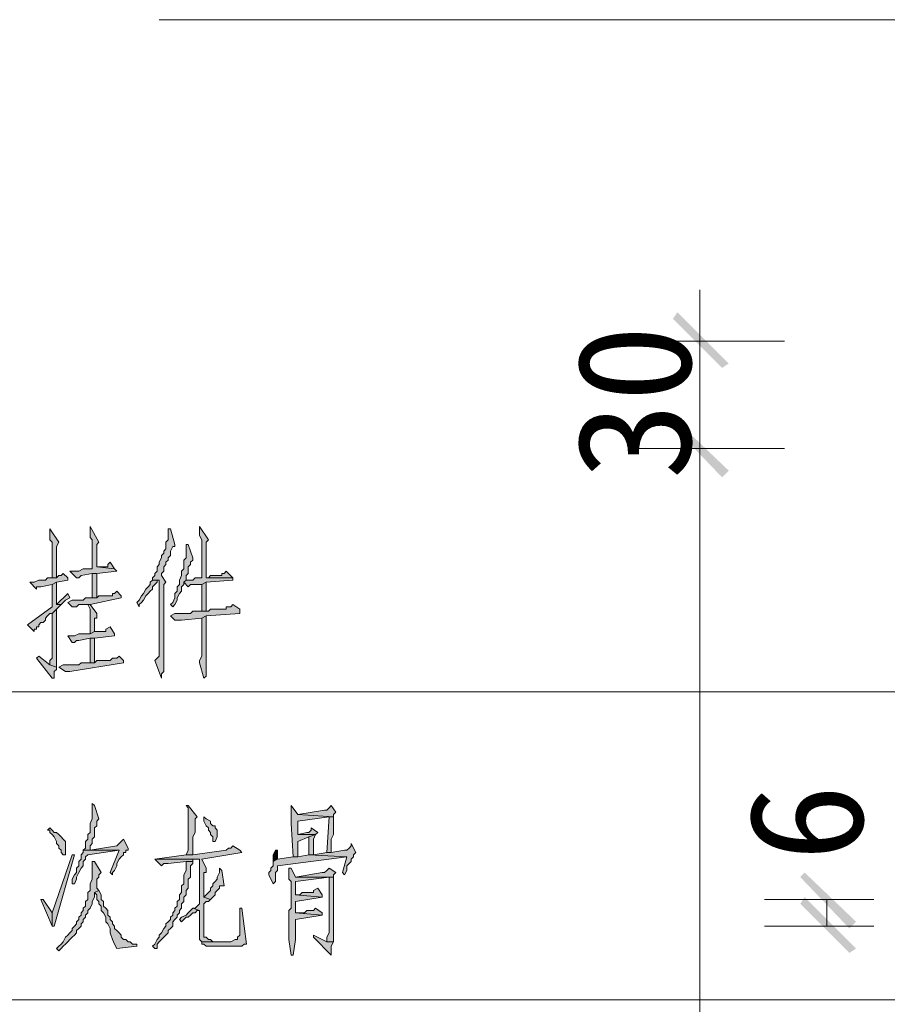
# Model space of a CAD drawing. Extents: x 566443 to 590371, y 3845226 to 3876576.
# Tile 183 of 221: x 586685 to 586701, y 3853963 to 3853982. Entities that reach past the tile are written whole.
import ezdxf

# ---------------------------------------------------------------- set-up
doc = ezdxf.new("R2010")
doc.units = 0
doc.layers.add('C00-00-00', color=7, linetype='CONTINUOUS')
doc.styles.get("Standard").update_dxf_attribs({"font": 'rs.shx', "bigfont": 'hztxt.shx'})

msp = doc.modelspace()

# ---------------------------------------------------------------- hatches: boundary and pattern name
at = {"layer": 'C00-00-00'}
h = msp.add_hatch(color=256, dxfattribs=at)
h.dxf.hatch_style = 2
h.paths.add_polyline_path([(586697.5, 3853976), (586697.415, 3853975.873), (586698.474, 3853975.027)])
h = msp.add_hatch(color=256, dxfattribs=at)
h.dxf.hatch_style = 2
h.paths.add_polyline_path([(586697.415, 3853975.873), (586698.474, 3853975.027), (586698.347, 3853974.942)])
h = msp.add_hatch(color=256, dxfattribs=at)
h.dxf.hatch_style = 2
h.paths.add_polyline_path([(586698.474, 3853972.995), (586697.415, 3853973.841), (586697.5, 3853973.926)])
h = msp.add_hatch(color=256, dxfattribs=at)
h.dxf.hatch_style = 2
h.paths.add_polyline_path([(586698.474, 3853972.995), (586697.415, 3853973.841), (586697.5, 3853973.926)])
h = msp.add_hatch(color=256, dxfattribs=at)
h.dxf.hatch_style = 2
h.paths.add_polyline_path([(586698.347, 3853972.868), (586698.474, 3853972.995), (586697.415, 3853973.841)])
h = msp.add_hatch(color=256, dxfattribs=at)
h.dxf.hatch_style = 2
h.paths.add_polyline_path([(586698.347, 3853972.868), (586698.474, 3853972.995), (586697.415, 3853973.841)])
h = msp.add_hatch(color=256, dxfattribs=at)
h.dxf.hatch_style = 2
h.paths.add_polyline_path([(586685.604, 3853971.894), (586685.604, 3853971.682), (586685.647, 3853971.64), (586685.647, 3853970.963), (586685.731, 3853970.963), (586685.731, 3853971.513), (586685.731, 3853971.555), (586685.774, 3853971.64)])
h = msp.add_hatch(color=256, dxfattribs=at)
h.dxf.hatch_style = 2
h.paths.add_polyline_path([(586686.366, 3853971.936), (586686.366, 3853971.725), (586686.409, 3853971.682), (586686.409, 3853971.132), (586686.324, 3853971.132), (586686.239, 3853971.132), (586686.155, 3853971.09), (586685.985, 3853971.09), (586686.112, 3853970.963), (586686.155, 3853970.963), (586686.197, 3853971.005), (586686.409, 3853971.047), (586686.493, 3853971.047), (586686.874, 3853971.09), (586686.832, 3853971.132), (586686.493, 3853971.174), (586686.493, 3853971.259), (586686.493, 3853971.301), (586686.493, 3853971.598), (586686.536, 3853971.64)])
h = msp.add_hatch(color=256, dxfattribs=at)
h.dxf.hatch_style = 2
h.paths.add_polyline_path([(586687.89, 3853971.894), (586687.848, 3853971.894), (586687.848, 3853971.852), (586687.848, 3853971.682), (586687.806, 3853971.64), (586687.806, 3853971.513), (586687.763, 3853971.471), (586687.763, 3853971.428), (586687.721, 3853971.386), (586687.721, 3853971.344), (586687.679, 3853971.259), (586687.679, 3853971.217), (586687.636, 3853971.174), (586687.636, 3853971.09), (586687.594, 3853971.047), (586687.594, 3853971.005), (586687.552, 3853970.963), (586687.552, 3853970.92), (586687.679, 3853970.92), (586687.679, 3853970.878), (586687.679, 3853970.836), (586687.679, 3853969.481), (586687.636, 3853969.439), (586687.594, 3853969.396), (586687.721, 3853969.058), (586687.721, 3853969.142), (586687.763, 3853969.185), (586687.763, 3853970.836), (586687.806, 3853970.878), (586687.721, 3853971.005), (586687.721, 3853971.047), (586687.763, 3853971.09), (586687.763, 3853971.174), (586687.806, 3853971.217), (586687.806, 3853971.259), (586687.848, 3853971.301), (586687.848, 3853971.344), (586687.89, 3853971.386), (586687.89, 3853971.471), (586687.933, 3853971.555), (586687.975, 3853971.555), (586687.975, 3853971.598)])
h = msp.add_hatch(color=256, dxfattribs=at)
h.dxf.hatch_style = 2
h.paths.add_polyline_path([(586688.441, 3853971.936), (586688.441, 3853971.767), (586688.483, 3853971.682), (586688.483, 3853970.963), (586688.441, 3853970.963), (586688.356, 3853970.963), (586688.314, 3853970.92), (586688.229, 3853970.92), (586688.187, 3853970.92), (586688.144, 3853970.878), (586688.229, 3853970.793), (586688.271, 3853970.836), (586688.483, 3853970.836), (586688.568, 3853970.878), (586689.076, 3853970.92), (586689.076, 3853970.963), (586688.568, 3853970.963), (586688.568, 3853971.64), (586688.61, 3853971.682)])
h = msp.add_hatch(color=256, dxfattribs=at)
h.dxf.hatch_style = 2
h.paths.add_polyline_path([(586688.229, 3853971.598), (586688.187, 3853971.598), (586688.187, 3853971.513), (586688.187, 3853971.344), (586688.144, 3853971.301), (586688.144, 3853971.132), (586688.102, 3853971.09), (586688.102, 3853971.005), (586688.06, 3853970.92), (586688.06, 3853970.836), (586688.017, 3853970.793), (586688.017, 3853970.709), (586687.975, 3853970.666), (586687.975, 3853970.582), (586687.933, 3853970.497), (586687.89, 3853970.455), (586687.933, 3853970.412), (586687.975, 3853970.455), (586688.017, 3853970.539), (586688.017, 3853970.582), (586688.06, 3853970.666), (586688.102, 3853970.709), (586688.102, 3853970.793), (586688.144, 3853970.836), (586688.144, 3853970.878), (586688.187, 3853970.92), (586688.187, 3853971.005), (586688.229, 3853971.047), (586688.229, 3853971.174), (586688.271, 3853971.217), (586688.271, 3853971.259), (586688.314, 3853971.301), (586688.314, 3853971.344)])
h = msp.add_hatch(color=256, dxfattribs=at)
h.dxf.hatch_style = 2
h.paths.add_polyline_path([(586686.747, 3853971.259), (586686.705, 3853971.217), (586686.705, 3853971.174), (586686.663, 3853971.174), (586686.493, 3853971.174), (586686.832, 3853971.132)])
h = msp.add_hatch(color=256, dxfattribs=at)
h.dxf.hatch_style = 2
h.paths.add_polyline_path([(586685.858, 3853971.047), (586685.816, 3853971.005), (586685.774, 3853971.005), (586685.731, 3853970.963), (586685.562, 3853970.963), (586685.52, 3853970.92), (586685.393, 3853970.92), (586685.308, 3853970.878), (586685.223, 3853970.878), (586685.35, 3853970.751), (586685.35, 3853970.793), (586685.393, 3853970.793), (586685.435, 3853970.793), (586685.647, 3853970.836), (586685.731, 3853970.878), (586685.943, 3853970.92), (586685.943, 3853970.963)])
h = msp.add_hatch(color=256, dxfattribs=at)
h.dxf.hatch_style = 2
h.paths.add_polyline_path([(586686.493, 3853971.047), (586686.409, 3853971.047), (586686.409, 3853970.582), (586686.493, 3853970.582), (586686.493, 3853970.666)])
h = msp.add_hatch(color=256, dxfattribs=at)
h.dxf.hatch_style = 2
h.paths.add_polyline_path([(586688.949, 3853971.09), (586688.906, 3853971.047), (586688.864, 3853971.047), (586688.864, 3853971.005), (586688.652, 3853971.005), (586688.61, 3853970.963), (586688.568, 3853970.963), (586689.076, 3853970.963)])
h = msp.add_hatch(color=256, dxfattribs=at)
h.dxf.hatch_style = 2
h.paths.add_polyline_path([(586685.731, 3853970.878), (586685.647, 3853970.836), (586685.647, 3853970.412), (586685.181, 3853970.074), (586685.308, 3853969.947), (586685.308, 3853969.989), (586685.35, 3853969.989), (586685.35, 3853970.031), (586685.393, 3853970.031), (586685.393, 3853970.074), (586685.435, 3853970.116), (586685.477, 3853970.116), (586685.52, 3853970.158), (586685.52, 3853970.201), (586685.562, 3853970.243), (586685.604, 3853970.285), (586685.647, 3853970.285), (586685.731, 3853970.37), (586685.774, 3853970.412), (586685.816, 3853970.455), (586685.731, 3853970.455), (586685.731, 3853970.539), (586685.731, 3853970.582), (586685.731, 3853970.666)])
h = msp.add_hatch(color=256, dxfattribs=at)
h.dxf.hatch_style = 2
h.paths.add_polyline_path([(586687.552, 3853970.92), (586687.509, 3853970.878), (586687.509, 3853970.836), (586687.467, 3853970.793), (586687.425, 3853970.751), (586687.382, 3853970.666), (586687.34, 3853970.624), (586687.298, 3853970.539), (586687.255, 3853970.497), (586687.298, 3853970.412), (586687.298, 3853970.455), (586687.34, 3853970.497), (586687.382, 3853970.539), (586687.425, 3853970.624), (586687.467, 3853970.666), (586687.509, 3853970.709), (586687.552, 3853970.751), (586687.552, 3853970.793), (586687.594, 3853970.836), (586687.636, 3853970.878), (586687.636, 3853970.92), (586687.679, 3853970.92)])
h = msp.add_hatch(color=256, dxfattribs=at)
h.dxf.hatch_style = 2
h.paths.add_polyline_path([(586688.568, 3853970.878), (586688.483, 3853970.836), (586688.483, 3853970.328), (586688.568, 3853970.328)])
h = msp.add_hatch(color=256, dxfattribs=at)
h.dxf.hatch_style = 2
h.paths.add_polyline_path([(586686.874, 3853970.709), (586686.832, 3853970.666), (586686.79, 3853970.666), (586686.79, 3853970.624), (586686.536, 3853970.624), (586686.493, 3853970.582), (586686.282, 3853970.582), (586686.239, 3853970.539), (586686.028, 3853970.539), (586685.943, 3853970.497), (586686.028, 3853970.412), (586686.07, 3853970.412), (586686.112, 3853970.412), (586686.155, 3853970.455), (586686.366, 3853970.455), (586686.959, 3853970.582), (586686.959, 3853970.624)])
h = msp.add_hatch(color=256, dxfattribs=at)
h.dxf.hatch_style = 2
h.paths.add_polyline_path([(586685.943, 3853970.666), (586685.731, 3853970.455), (586685.816, 3853970.455), (586685.858, 3853970.497), (586685.901, 3853970.539), (586685.985, 3853970.582)])
h = msp.add_hatch(color=256, dxfattribs=at)
h.dxf.hatch_style = 2
h.paths.add_polyline_path([(586685.731, 3853970.37), (586685.647, 3853970.285), (586685.647, 3853969.439), (586685.604, 3853969.396), (586685.604, 3853969.312), (586685.731, 3853969.269)])
h = msp.add_hatch(color=256, dxfattribs=at)
h.dxf.hatch_style = 2
h.paths.add_polyline_path([(586686.366, 3853970.455), (586686.324, 3853970.455), (586686.366, 3853970.37), (586686.366, 3853969.904), (586686.451, 3853969.947), (586686.451, 3853970.201), (586686.493, 3853970.201), (586686.493, 3853970.285)])
h = msp.add_hatch(color=256, dxfattribs=at)
h.dxf.hatch_style = 2
h.paths.add_polyline_path([(586689.076, 3853970.455), (586689.033, 3853970.412), (586688.949, 3853970.412), (586688.949, 3853970.37), (586688.652, 3853970.37), (586688.61, 3853970.328), (586688.314, 3853970.328), (586688.271, 3853970.285), (586688.187, 3853970.285), (586687.975, 3853970.285), (586687.89, 3853970.243), (586687.975, 3853970.158), (586688.102, 3853970.158), (586688.483, 3853970.201), (586688.568, 3853970.243), (586689.203, 3853970.285), (586689.203, 3853970.37)])
h = msp.add_hatch(color=256, dxfattribs=at)
h.dxf.hatch_style = 2
h.paths.add_polyline_path([(586688.568, 3853970.243), (586688.483, 3853970.201), (586688.483, 3853969.481), (586688.441, 3853969.396), (586688.441, 3853969.354), (586688.525, 3853969.058), (586688.568, 3853969.1), (586688.568, 3853969.185), (586688.568, 3853969.227)])
h = msp.add_hatch(color=256, dxfattribs=at)
h.dxf.hatch_style = 2
h.paths.add_polyline_path([(586686.747, 3853970.031), (586686.663, 3853969.989), (586686.663, 3853969.947), (586686.62, 3853969.947), (586686.451, 3853969.947), (586686.366, 3853969.904), (586686.155, 3853969.904), (586686.07, 3853969.862), (586685.943, 3853969.862), (586686.028, 3853969.735), (586686.07, 3853969.735), (586686.112, 3853969.777), (586686.155, 3853969.777), (586686.366, 3853969.82), (586686.451, 3853969.82), (586686.832, 3853969.862), (586686.832, 3853969.904)])
h = msp.add_hatch(color=256, dxfattribs=at)
h.dxf.hatch_style = 2
h.paths.add_polyline_path([(586686.451, 3853969.82), (586686.366, 3853969.82), (586686.366, 3853969.354), (586686.451, 3853969.354), (586686.451, 3853969.396)])
h = msp.add_hatch(color=256, dxfattribs=at)
h.dxf.hatch_style = 2
h.paths.add_polyline_path([(586685.393, 3853969.481), (586685.35, 3853969.439), (586685.647, 3853969.058), (586685.689, 3853969.058), (586685.689, 3853969.1), (586685.689, 3853969.185), (586685.731, 3853969.227), (586685.731, 3853969.269), (586685.604, 3853969.312)])
h = msp.add_hatch(color=256, dxfattribs=at)
h.dxf.hatch_style = 2
h.paths.add_polyline_path([(586686.917, 3853969.481), (586686.874, 3853969.439), (586686.79, 3853969.439), (586686.747, 3853969.396), (586686.493, 3853969.396), (586686.451, 3853969.354), (586686.197, 3853969.354), (586686.155, 3853969.312), (586686.028, 3853969.312), (586685.943, 3853969.312), (586685.858, 3853969.312), (586685.774, 3853969.269), (586685.901, 3853969.185), (586685.985, 3853969.185), (586687.001, 3853969.354), (586687.001, 3853969.396)])
h = msp.add_hatch(color=256, dxfattribs=at)
h.dxf.hatch_style = 2
h.paths.add_polyline_path([(586686.409, 3853966.687), (586686.409, 3853966.391), (586686.366, 3853966.306), (586686.366, 3853966.137), (586686.324, 3853966.094), (586686.324, 3853966.01), (586686.282, 3853965.967), (586686.282, 3853965.84), (586686.239, 3853965.798), (586686.366, 3853965.798), (586686.366, 3853965.84), (586686.366, 3853965.883), (586686.409, 3853965.925), (586686.409, 3853966.01), (586686.451, 3853966.052), (586686.451, 3853966.221), (586686.493, 3853966.264), (586686.493, 3853966.348), (586686.536, 3853966.391), (586686.451, 3853966.645)])
h = msp.add_hatch(color=256, dxfattribs=at)
h.dxf.hatch_style = 2
h.paths.add_polyline_path([(586688.229, 3853966.645), (586688.187, 3853966.645), (586688.229, 3853966.602), (586688.229, 3853965.798), (586688.187, 3853965.713), (586688.314, 3853965.713), (586688.314, 3853965.756), (586688.314, 3853966.052), (586688.356, 3853966.137), (586688.356, 3853966.179), (586688.356, 3853966.391), (586688.398, 3853966.433)])
h = msp.add_hatch(color=256, dxfattribs=at)
h.dxf.hatch_style = 2
h.paths.add_polyline_path([(586690.176, 3853966.645), (586690.176, 3853966.306), (586690.219, 3853965.671), (586690.303, 3853965.671), (586690.303, 3853965.967), (586690.515, 3853966.052), (586690.642, 3853966.094), (586690.303, 3853966.094), (586690.303, 3853966.348), (586690.896, 3853966.433), (586690.981, 3853966.433), (586690.303, 3853966.475)])
h = msp.add_hatch(color=256, dxfattribs=at)
h.dxf.hatch_style = 2
h.paths.add_polyline_path([(586690.938, 3853966.645), (586690.896, 3853966.602), (586690.854, 3853966.56), (586690.811, 3853966.56), (586690.303, 3853966.475), (586690.981, 3853966.433), (586690.981, 3853966.475), (586691.023, 3853966.518)])
h = msp.add_hatch(color=256, dxfattribs=at)
h.dxf.hatch_style = 2
h.paths.add_polyline_path([(586688.525, 3853966.433), (586688.525, 3853966.348), (586688.568, 3853966.264), (586688.61, 3853966.221), (586688.61, 3853966.179), (586688.652, 3853966.137), (586688.652, 3853966.094), (586688.695, 3853966.052), (586688.695, 3853965.967), (586688.737, 3853965.967), (586688.779, 3853966.052), (586688.779, 3853966.179), (586688.737, 3853966.221), (586688.737, 3853966.264), (586688.695, 3853966.264), (586688.652, 3853966.306), (586688.652, 3853966.348), (586688.568, 3853966.391)])
h = msp.add_hatch(color=256, dxfattribs=at)
h.dxf.hatch_style = 2
h.paths.add_polyline_path([(586690.981, 3853966.433), (586690.896, 3853966.433), (586690.854, 3853965.756), (586690.938, 3853965.756), (586690.938, 3853965.798), (586690.938, 3853966.01), (586690.981, 3853966.094)])
h = msp.add_hatch(color=256, dxfattribs=at)
h.dxf.hatch_style = 2
h.paths.add_polyline_path([(586685.604, 3853966.221), (586685.562, 3853966.179), (586685.604, 3853966.179), (586685.604, 3853966.137), (586685.647, 3853966.094), (586685.689, 3853966.052), (586685.731, 3853965.967), (586685.731, 3853965.925), (586685.774, 3853965.883), (586685.774, 3853965.84), (586685.816, 3853965.798), (586685.816, 3853965.756), (586685.858, 3853965.713), (586685.901, 3853965.713), (586685.901, 3853965.798), (586685.901, 3853965.967), (586685.858, 3853966.01), (586685.816, 3853966.052), (586685.774, 3853966.094), (586685.731, 3853966.137), (586685.689, 3853966.137), (586685.647, 3853966.179)])
h = msp.add_hatch(color=256, dxfattribs=at)
h.dxf.hatch_style = 2
h.paths.add_polyline_path([(586690.557, 3853966.221), (586690.557, 3853966.179), (586690.515, 3853966.137), (586690.473, 3853966.137), (586690.303, 3853966.094), (586690.642, 3853966.094), (586690.684, 3853966.137)])
h = msp.add_hatch(color=256, dxfattribs=at)
h.dxf.hatch_style = 2
h.paths.add_polyline_path([(586687.001, 3853966.01), (586686.959, 3853965.967), (586686.917, 3853965.925), (586686.874, 3853965.883), (586686.366, 3853965.798), (586686.239, 3853965.798), (586686.917, 3853965.798), (586686.747, 3853965.375), (586686.79, 3853965.332), (586686.79, 3853965.375), (586686.832, 3853965.417), (586686.874, 3853965.502), (586686.874, 3853965.544), (586686.917, 3853965.629), (586686.959, 3853965.671), (586687.001, 3853965.713), (586687.001, 3853965.756), (586687.044, 3853965.756), (586687.044, 3853965.798), (586687.086, 3853965.798), (586687.086, 3853965.84)])
h = msp.add_hatch(color=256, dxfattribs=at)
h.dxf.hatch_style = 2
h.paths.add_polyline_path([(586690.642, 3853966.094), (586690.515, 3853966.052), (586690.515, 3853965.713), (586690.6, 3853965.713), (586690.6, 3853966.01)])
h = msp.add_hatch(color=256, dxfattribs=at)
h.dxf.hatch_style = 2
h.paths.add_polyline_path([(586689.076, 3853965.883), (586689.033, 3853965.84), (586688.991, 3853965.84), (586688.949, 3853965.798), (586688.314, 3853965.713), (586688.187, 3853965.713), (586687.594, 3853965.629), (586688.441, 3853965.629), (586688.441, 3853965.544), (586688.441, 3853964.782), (586688.398, 3853964.74), (586688.356, 3853964.697), (586688.314, 3853964.697), (586688.441, 3853964.655), (586688.441, 3853964.105), (586688.483, 3853964.062), (586688.695, 3853964.062), (586688.652, 3853964.105), (586688.61, 3853964.105), (586688.568, 3853964.147), (586688.525, 3853964.147), (586688.525, 3853964.189), (586688.525, 3853964.782), (586688.568, 3853964.824), (586688.61, 3853964.824), (586688.652, 3853964.867), (586688.525, 3853964.909), (586688.525, 3853965.375), (586688.568, 3853965.375), (586688.568, 3853965.459), (586688.483, 3853965.629), (586689.245, 3853965.756), (586689.203, 3853965.798)])
h = msp.add_hatch(color=256, dxfattribs=at)
h.dxf.hatch_style = 2
h.paths.add_polyline_path([(586691.319, 3853965.925), (586691.319, 3853965.883), (586691.277, 3853965.84), (586691.235, 3853965.798), (586691.192, 3853965.798), (586690.938, 3853965.756), (586690.854, 3853965.756), (586690.6, 3853965.713), (586690.515, 3853965.713), (586691.235, 3853965.671), (586691.15, 3853965.375), (586691.192, 3853965.332), (586691.235, 3853965.417), (586691.235, 3853965.502), (586691.277, 3853965.544), (586691.319, 3853965.586), (586691.319, 3853965.629), (586691.362, 3853965.671), (586691.362, 3853965.713), (586691.404, 3853965.756)])
h = msp.add_hatch(color=256, dxfattribs=at)
h.dxf.hatch_style = 2
h.paths.add_polyline_path([(586686.028, 3853965.713), (586685.647, 3853964.613), (586685.647, 3853964.359), (586685.689, 3853964.359), (586686.07, 3853965.713)])
h = msp.add_hatch(color=256, dxfattribs=at)
h.dxf.hatch_style = 2
h.paths.add_polyline_path([(586686.239, 3853965.798), (586686.239, 3853965.756), (586686.197, 3853965.713), (586686.197, 3853965.629), (586686.155, 3853965.586), (586686.155, 3853965.502), (586686.112, 3853965.459), (586686.112, 3853965.375), (586686.07, 3853965.332), (586686.028, 3853965.248), (586686.028, 3853965.163), (586686.07, 3853965.163), (586686.112, 3853965.248), (586686.112, 3853965.29), (586686.155, 3853965.375), (586686.197, 3853965.459), (586686.239, 3853965.502), (586686.239, 3853965.586), (586686.282, 3853965.629), (586686.282, 3853965.671), (586686.324, 3853965.713), (586686.917, 3853965.798)])
h = msp.add_hatch(color=256, dxfattribs=at)
h.dxf.hatch_style = 2
h.paths.add_polyline_path([(586690.515, 3853965.713), (586690.303, 3853965.671), (586690.219, 3853965.671), (586689.922, 3853965.629), (586689.838, 3853965.586), (586689.838, 3853965.502), (586689.795, 3853965.459), (586689.795, 3853965.417), (586689.753, 3853965.375), (586689.753, 3853965.332), (586689.838, 3853965.163), (586689.88, 3853965.205), (586689.88, 3853965.375), (586689.922, 3853965.417), (586689.922, 3853965.502), (586691.235, 3853965.671)])
h = msp.add_hatch(color=256, dxfattribs=at)
h.dxf.hatch_style = 2
h.paths.add_polyline_path([(586689.922, 3853965.798), (586689.88, 3853965.798), (586689.838, 3853965.713), (586689.838, 3853965.586), (586689.922, 3853965.629)])
h = msp.add_hatch(color=256, dxfattribs=at)
h.dxf.hatch_style = 2
h.paths.add_polyline_path([(586686.409, 3853965.586), (586686.409, 3853965.248), (586686.366, 3853965.163), (586686.366, 3853965.036), (586686.324, 3853964.994), (586686.324, 3853964.867), (586686.282, 3853964.824), (586686.282, 3853964.74), (586686.239, 3853964.697), (586686.239, 3853964.655), (586686.197, 3853964.613), (586686.197, 3853964.57), (586686.155, 3853964.528), (586686.155, 3853964.486), (586686.112, 3853964.443), (586686.112, 3853964.401), (586686.07, 3853964.359), (586686.028, 3853964.316), (586686.028, 3853964.274), (586685.985, 3853964.232), (586685.943, 3853964.189), (586685.901, 3853964.147), (586685.858, 3853964.062), (586685.816, 3853964.02), (586685.774, 3853963.978), (586685.731, 3853963.935), (586685.774, 3853963.893), (586685.816, 3853963.935), (586685.858, 3853963.978), (586685.901, 3853964.02), (586685.943, 3853964.062), (586685.985, 3853964.105), (586686.028, 3853964.147), (586686.07, 3853964.189), (586686.112, 3853964.232), (586686.112, 3853964.274), (586686.155, 3853964.316), (586686.197, 3853964.359), (586686.197, 3853964.401), (586686.239, 3853964.443), (586686.239, 3853964.486), (586686.282, 3853964.528), (586686.282, 3853964.57), (586686.324, 3853964.613), (586686.324, 3853964.655), (586686.366, 3853964.697), (586686.409, 3853964.782), (586686.409, 3853964.824), (586686.451, 3853964.909), (586686.451, 3853964.994), (586686.536, 3853965.036), (586686.493, 3853965.078), (586686.493, 3853965.248), (586686.536, 3853965.29), (586686.536, 3853965.332), (586686.578, 3853965.375), (586686.451, 3853965.586)])
h = msp.add_hatch(color=256, dxfattribs=at)
h.dxf.hatch_style = 2
h.paths.add_polyline_path([(586688.314, 3853965.586), (586688.187, 3853965.586), (586688.187, 3853965.544), (586688.187, 3853965.417), (586688.144, 3853965.332), (586688.144, 3853965.163), (586688.102, 3853965.121), (586688.102, 3853964.994), (586688.06, 3853964.951), (586688.06, 3853964.867), (586688.017, 3853964.824), (586688.017, 3853964.74), (586687.975, 3853964.697), (586687.975, 3853964.655), (586687.933, 3853964.613), (586687.933, 3853964.57), (586687.89, 3853964.528), (586687.89, 3853964.486), (586687.848, 3853964.443), (586687.806, 3853964.401), (586687.806, 3853964.359), (586687.763, 3853964.316), (586687.721, 3853964.232), (586687.679, 3853964.189), (586687.679, 3853964.147), (586687.636, 3853964.105), (586687.594, 3853964.02), (586687.552, 3853963.978), (586687.594, 3853963.935), (586687.636, 3853963.935), (586687.636, 3853964.02), (586687.679, 3853964.062), (586687.721, 3853964.105), (586687.763, 3853964.147), (586687.806, 3853964.189), (586687.848, 3853964.232), (586687.848, 3853964.274), (586687.89, 3853964.316), (586687.933, 3853964.359), (586687.933, 3853964.443), (586687.975, 3853964.486), (586688.017, 3853964.528), (586688.017, 3853964.57), (586688.06, 3853964.613), (586688.06, 3853964.655), (586688.102, 3853964.697), (586688.102, 3853964.782), (586688.144, 3853964.824), (586688.144, 3853964.909), (586688.187, 3853964.951), (586688.187, 3853965.036), (586688.229, 3853965.078), (586688.229, 3853965.248), (586688.271, 3853965.29), (586688.271, 3853965.502), (586688.314, 3853965.544)])
h = msp.add_hatch(color=256, dxfattribs=at)
h.dxf.hatch_style = 2
h.paths.add_polyline_path([(586687.594, 3853965.629), (586687.721, 3853965.502), (586687.763, 3853965.544), (586687.848, 3853965.544), (586688.187, 3853965.586), (586688.314, 3853965.586), (586688.314, 3853965.629), (586688.441, 3853965.629)])
h = msp.add_hatch(color=256, dxfattribs=at)
h.dxf.hatch_style = 2
h.paths.add_polyline_path([(586688.822, 3853965.459), (586688.822, 3853965.375), (586688.779, 3853965.29), (586688.779, 3853965.248), (586688.737, 3853965.205), (586688.695, 3853965.163), (586688.695, 3853965.121), (586688.652, 3853965.078), (586688.652, 3853965.036), (586688.61, 3853964.994), (586688.568, 3853964.951), (586688.525, 3853964.909), (586688.652, 3853964.867), (586688.695, 3853964.909), (586688.737, 3853964.951), (586688.737, 3853964.994), (586688.779, 3853965.036), (586688.822, 3853965.078), (586688.822, 3853965.121), (586688.864, 3853965.121), (586688.906, 3853965.121), (586688.864, 3853965.417)])
h = msp.add_hatch(color=256, dxfattribs=at)
h.dxf.hatch_style = 2
h.paths.add_polyline_path([(586690.176, 3853965.459), (586690.134, 3853965.459), (586690.134, 3853965.375), (586690.134, 3853965.248), (586690.176, 3853965.205), (586690.176, 3853964.697), (586690.134, 3853964.655), (586690.134, 3853964.147), (586690.134, 3853964.105), (586690.176, 3853963.808), (586690.219, 3853963.808), (586690.261, 3853964.105), (586690.261, 3853964.486), (586690.769, 3853964.57), (586690.261, 3853964.613), (586690.261, 3853964.824), (586690.769, 3853964.909), (586690.261, 3853964.951), (586690.261, 3853965.205), (586690.896, 3853965.29), (586690.981, 3853965.29), (586690.261, 3853965.29)])
h = msp.add_hatch(color=256, dxfattribs=at)
h.dxf.hatch_style = 2
h.paths.add_polyline_path([(586690.896, 3853965.459), (586690.854, 3853965.417), (586690.811, 3853965.375), (586690.769, 3853965.375), (586690.261, 3853965.29), (586690.981, 3853965.29), (586690.981, 3853965.332), (586691.023, 3853965.375)])
h = msp.add_hatch(color=256, dxfattribs=at)
h.dxf.hatch_style = 2
h.paths.add_polyline_path([(586690.981, 3853965.29), (586690.896, 3853965.29), (586690.896, 3853964.232), (586690.854, 3853964.147), (586690.854, 3853964.062), (586690.981, 3853964.062), (586690.981, 3853965.248)])
h = msp.add_hatch(color=256, dxfattribs=at)
h.dxf.hatch_style = 2
h.paths.add_polyline_path([(586700.887, 3853964.443), (586699.828, 3853965.29), (586699.913, 3853965.375)])
h = msp.add_hatch(color=256, dxfattribs=at)
h.dxf.hatch_style = 2
h.paths.add_polyline_path([(586700.76, 3853964.316), (586700.887, 3853964.443), (586699.828, 3853965.29)])
h = msp.add_hatch(color=256, dxfattribs=at)
h.dxf.hatch_style = 2
h.paths.add_polyline_path([(586690.684, 3853965.078), (586690.6, 3853965.036), (586690.6, 3853964.994), (586690.557, 3853964.994), (586690.388, 3853964.994), (586690.346, 3853964.951), (586690.261, 3853964.951), (586690.769, 3853964.909), (586690.769, 3853964.951)])
h = msp.add_hatch(color=256, dxfattribs=at)
h.dxf.hatch_style = 2
h.paths.add_polyline_path([(586686.536, 3853965.036), (586686.451, 3853964.994), (586686.493, 3853964.951), (586686.493, 3853964.867), (586686.536, 3853964.824), (586686.536, 3853964.782), (586686.578, 3853964.74), (586686.578, 3853964.655), (586686.62, 3853964.613), (586686.663, 3853964.528), (586686.663, 3853964.443), (586686.705, 3853964.401), (586686.747, 3853964.316), (586686.747, 3853964.232), (586686.79, 3853964.105), (586686.832, 3853964.02), (586686.874, 3853963.935), (586687.255, 3853963.978), (586687.255, 3853964.02), (586687.213, 3853964.02), (586687.171, 3853964.02), (586687.128, 3853964.062), (586687.086, 3853964.062), (586687.044, 3853964.105), (586687.001, 3853964.105), (586686.959, 3853964.147), (586686.959, 3853964.189), (586686.917, 3853964.232), (586686.874, 3853964.274), (586686.832, 3853964.316), (586686.832, 3853964.359), (586686.79, 3853964.401), (586686.79, 3853964.443), (586686.747, 3853964.486), (586686.747, 3853964.528), (586686.705, 3853964.57), (586686.705, 3853964.655), (586686.663, 3853964.697), (586686.62, 3853964.74), (586686.62, 3853964.824), (586686.578, 3853964.867), (586686.578, 3853964.951)])
h = msp.add_hatch(color=256, dxfattribs=at)
h.dxf.hatch_style = 2
h.paths.add_polyline_path([(586699.913, 3853964.909), (586699.828, 3853964.782), (586700.887, 3853963.935)])
h = msp.add_hatch(color=256, dxfattribs=at)
h.dxf.hatch_style = 2
h.paths.add_polyline_path([(586685.477, 3853964.867), (586685.435, 3853964.867), (586685.647, 3853964.359), (586685.647, 3853964.613)])
h = msp.add_hatch(color=256, dxfattribs=at)
h.dxf.hatch_style = 2
h.paths.add_polyline_path([(586699.828, 3853964.782), (586700.887, 3853963.935), (586700.76, 3853963.851)])
h = msp.add_hatch(color=256, dxfattribs=at)
h.dxf.hatch_style = 2
h.paths.add_polyline_path([(586688.314, 3853964.697), (586688.271, 3853964.655), (586688.229, 3853964.613), (586688.187, 3853964.57), (586688.102, 3853964.528), (586688.06, 3853964.486), (586688.102, 3853964.443), (586688.144, 3853964.486), (586688.187, 3853964.528), (586688.229, 3853964.528), (586688.271, 3853964.57), (586688.314, 3853964.613), (586688.356, 3853964.613), (586688.398, 3853964.655), (586688.441, 3853964.655)])
h = msp.add_hatch(color=256, dxfattribs=at)
h.dxf.hatch_style = 2
h.paths.add_polyline_path([(586689.245, 3853964.697), (586689.203, 3853964.697), (586689.203, 3853964.613), (586689.203, 3853964.189), (586689.16, 3853964.147), (586689.16, 3853964.105), (586689.118, 3853964.105), (586689.033, 3853964.062), (586688.483, 3853964.062), (586688.483, 3853964.02), (586688.525, 3853964.02), (586688.568, 3853963.978), (586689.033, 3853963.978), (586689.076, 3853963.978), (586689.245, 3853963.978), (586689.287, 3853964.02), (586689.33, 3853964.02)])
h = msp.add_hatch(color=256, dxfattribs=at)
h.dxf.hatch_style = 2
h.paths.add_polyline_path([(586690.642, 3853964.697), (586690.6, 3853964.655), (586690.473, 3853964.655), (586690.43, 3853964.613), (586690.261, 3853964.613), (586690.769, 3853964.57), (586690.769, 3853964.613)])
h = msp.add_hatch(color=256, dxfattribs=at)
h.dxf.hatch_style = 2
h.paths.add_polyline_path([(586690.6, 3853964.189), (586690.6, 3853964.147), (586690.938, 3853963.808), (586690.938, 3853963.978), (586690.981, 3853964.062), (586690.854, 3853964.062)])

# ---------------------------------------------------------------- linework, layer by layer
at = {"layer": 'C00-00-00', "lineweight": 9}
for points in [[(586703.384, 3853981.546), (586687.679, 3853981.546)], [(586704.908, 3853968.804), (586678.111, 3853968.804)], [(586675.317, 3853962.962), (586705.035, 3853962.962)]]:
    msp.add_lwpolyline(points, dxfattribs=at)
at = {"layer": 'C00-00-00', "lineweight": 5}
msp.add_lwpolyline([(586697.923, 3853976.424), (586697.923, 3853973.418)], dxfattribs=at)
at = {"layer": 'C00-00-00', "lineweight": 0}
for points in [[(586685.604, 3853971.894), (586685.604, 3853971.682), (586685.647, 3853971.64), (586685.647, 3853970.963), (586685.731, 3853970.963), (586685.731, 3853971.513), (586685.731, 3853971.555), (586685.774, 3853971.64)], [(586686.366, 3853971.936), (586686.366, 3853971.725), (586686.409, 3853971.682), (586686.409, 3853971.132), (586686.324, 3853971.132), (586686.239, 3853971.132), (586686.155, 3853971.09), (586685.985, 3853971.09), (586686.112, 3853970.963), (586686.155, 3853970.963), (586686.197, 3853971.005), (586686.409, 3853971.047), (586686.493, 3853971.047), (586686.874, 3853971.09), (586686.832, 3853971.132), (586686.493, 3853971.174), (586686.493, 3853971.259), (586686.493, 3853971.301), (586686.493, 3853971.598), (586686.536, 3853971.64)], [(586687.89, 3853971.894), (586687.848, 3853971.894), (586687.848, 3853971.852), (586687.848, 3853971.682), (586687.806, 3853971.64), (586687.806, 3853971.513), (586687.763, 3853971.471), (586687.763, 3853971.428), (586687.721, 3853971.386), (586687.721, 3853971.344), (586687.679, 3853971.259), (586687.679, 3853971.217), (586687.636, 3853971.174), (586687.636, 3853971.09), (586687.594, 3853971.047), (586687.594, 3853971.005), (586687.552, 3853970.963), (586687.552, 3853970.92), (586687.679, 3853970.92), (586687.679, 3853970.878), (586687.679, 3853970.836), (586687.679, 3853969.481), (586687.636, 3853969.439), (586687.594, 3853969.396), (586687.721, 3853969.058), (586687.721, 3853969.142), (586687.763, 3853969.185), (586687.763, 3853970.836), (586687.806, 3853970.878), (586687.721, 3853971.005), (586687.721, 3853971.047), (586687.763, 3853971.09), (586687.763, 3853971.174), (586687.806, 3853971.217), (586687.806, 3853971.259), (586687.848, 3853971.301), (586687.848, 3853971.344), (586687.89, 3853971.386), (586687.89, 3853971.471), (586687.933, 3853971.555), (586687.975, 3853971.555), (586687.975, 3853971.598)], [(586688.441, 3853971.936), (586688.441, 3853971.767), (586688.483, 3853971.682), (586688.483, 3853970.963), (586688.441, 3853970.963), (586688.356, 3853970.963), (586688.314, 3853970.92), (586688.229, 3853970.92), (586688.187, 3853970.92), (586688.144, 3853970.878), (586688.229, 3853970.793), (586688.271, 3853970.836), (586688.483, 3853970.836), (586688.568, 3853970.878), (586689.076, 3853970.92), (586689.076, 3853970.963), (586688.568, 3853970.963), (586688.568, 3853971.64), (586688.61, 3853971.682)], [(586688.229, 3853971.598), (586688.187, 3853971.598), (586688.187, 3853971.513), (586688.187, 3853971.344), (586688.144, 3853971.301), (586688.144, 3853971.132), (586688.102, 3853971.09), (586688.102, 3853971.005), (586688.06, 3853970.92), (586688.06, 3853970.836), (586688.017, 3853970.793), (586688.017, 3853970.709), (586687.975, 3853970.666), (586687.975, 3853970.582), (586687.933, 3853970.497), (586687.89, 3853970.455), (586687.933, 3853970.412), (586687.975, 3853970.455), (586688.017, 3853970.539), (586688.017, 3853970.582), (586688.06, 3853970.666), (586688.102, 3853970.709), (586688.102, 3853970.793), (586688.144, 3853970.836), (586688.144, 3853970.878), (586688.187, 3853970.92), (586688.187, 3853971.005), (586688.229, 3853971.047), (586688.229, 3853971.174), (586688.271, 3853971.217), (586688.271, 3853971.259), (586688.314, 3853971.301), (586688.314, 3853971.344)], [(586686.747, 3853971.259), (586686.705, 3853971.217), (586686.705, 3853971.174), (586686.663, 3853971.174), (586686.493, 3853971.174), (586686.832, 3853971.132)], [(586685.858, 3853971.047), (586685.816, 3853971.005), (586685.774, 3853971.005), (586685.731, 3853970.963), (586685.562, 3853970.963), (586685.52, 3853970.92), (586685.393, 3853970.92), (586685.308, 3853970.878), (586685.223, 3853970.878), (586685.35, 3853970.751), (586685.35, 3853970.793), (586685.393, 3853970.793), (586685.435, 3853970.793), (586685.647, 3853970.836), (586685.731, 3853970.878), (586685.943, 3853970.92), (586685.943, 3853970.963)], [(586686.493, 3853971.047), (586686.409, 3853971.047), (586686.409, 3853970.582), (586686.493, 3853970.582), (586686.493, 3853970.666)], [(586688.949, 3853971.09), (586688.906, 3853971.047), (586688.864, 3853971.047), (586688.864, 3853971.005), (586688.652, 3853971.005), (586688.61, 3853970.963), (586688.568, 3853970.963), (586689.076, 3853970.963)], [(586685.731, 3853970.878), (586685.647, 3853970.836), (586685.647, 3853970.412), (586685.181, 3853970.074), (586685.308, 3853969.947), (586685.308, 3853969.989), (586685.35, 3853969.989), (586685.35, 3853970.031), (586685.393, 3853970.031), (586685.393, 3853970.074), (586685.435, 3853970.116), (586685.477, 3853970.116), (586685.52, 3853970.158), (586685.52, 3853970.201), (586685.562, 3853970.243), (586685.604, 3853970.285), (586685.647, 3853970.285), (586685.731, 3853970.37), (586685.774, 3853970.412), (586685.816, 3853970.455), (586685.731, 3853970.455), (586685.731, 3853970.539), (586685.731, 3853970.582), (586685.731, 3853970.666)], [(586687.552, 3853970.92), (586687.509, 3853970.878), (586687.509, 3853970.836), (586687.467, 3853970.793), (586687.425, 3853970.751), (586687.382, 3853970.666), (586687.34, 3853970.624), (586687.298, 3853970.539), (586687.255, 3853970.497), (586687.298, 3853970.412), (586687.298, 3853970.455), (586687.34, 3853970.497), (586687.382, 3853970.539), (586687.425, 3853970.624), (586687.467, 3853970.666), (586687.509, 3853970.709), (586687.552, 3853970.751), (586687.552, 3853970.793), (586687.594, 3853970.836), (586687.636, 3853970.878), (586687.636, 3853970.92), (586687.679, 3853970.92)], [(586688.568, 3853970.878), (586688.483, 3853970.836), (586688.483, 3853970.328), (586688.568, 3853970.328)], [(586686.874, 3853970.709), (586686.832, 3853970.666), (586686.79, 3853970.666), (586686.79, 3853970.624), (586686.536, 3853970.624), (586686.493, 3853970.582), (586686.282, 3853970.582), (586686.239, 3853970.539), (586686.028, 3853970.539), (586685.943, 3853970.497), (586686.028, 3853970.412), (586686.07, 3853970.412), (586686.112, 3853970.412), (586686.155, 3853970.455), (586686.366, 3853970.455), (586686.959, 3853970.582), (586686.959, 3853970.624)], [(586685.943, 3853970.666), (586685.731, 3853970.455), (586685.816, 3853970.455), (586685.858, 3853970.497), (586685.901, 3853970.539), (586685.985, 3853970.582)], [(586685.731, 3853970.37), (586685.647, 3853970.285), (586685.647, 3853969.439), (586685.604, 3853969.396), (586685.604, 3853969.312), (586685.731, 3853969.269)], [(586686.366, 3853970.455), (586686.324, 3853970.455), (586686.366, 3853970.37), (586686.366, 3853969.904), (586686.451, 3853969.947), (586686.451, 3853970.201), (586686.493, 3853970.201), (586686.493, 3853970.285)], [(586689.076, 3853970.455), (586689.033, 3853970.412), (586688.949, 3853970.412), (586688.949, 3853970.37), (586688.652, 3853970.37), (586688.61, 3853970.328), (586688.314, 3853970.328), (586688.271, 3853970.285), (586688.187, 3853970.285), (586687.975, 3853970.285), (586687.89, 3853970.243), (586687.975, 3853970.158), (586688.102, 3853970.158), (586688.483, 3853970.201), (586688.568, 3853970.243), (586689.203, 3853970.285), (586689.203, 3853970.37)], [(586688.568, 3853970.243), (586688.483, 3853970.201), (586688.483, 3853969.481), (586688.441, 3853969.396), (586688.441, 3853969.354), (586688.525, 3853969.058), (586688.568, 3853969.1), (586688.568, 3853969.185), (586688.568, 3853969.227)], [(586686.747, 3853970.031), (586686.663, 3853969.989), (586686.663, 3853969.947), (586686.62, 3853969.947), (586686.451, 3853969.947), (586686.366, 3853969.904), (586686.155, 3853969.904), (586686.07, 3853969.862), (586685.943, 3853969.862), (586686.028, 3853969.735), (586686.07, 3853969.735), (586686.112, 3853969.777), (586686.155, 3853969.777), (586686.366, 3853969.82), (586686.451, 3853969.82), (586686.832, 3853969.862), (586686.832, 3853969.904)], [(586686.451, 3853969.82), (586686.366, 3853969.82), (586686.366, 3853969.354), (586686.451, 3853969.354), (586686.451, 3853969.396)], [(586685.393, 3853969.481), (586685.35, 3853969.439), (586685.647, 3853969.058), (586685.689, 3853969.058), (586685.689, 3853969.1), (586685.689, 3853969.185), (586685.731, 3853969.227), (586685.731, 3853969.269), (586685.604, 3853969.312)], [(586686.917, 3853969.481), (586686.874, 3853969.439), (586686.79, 3853969.439), (586686.747, 3853969.396), (586686.493, 3853969.396), (586686.451, 3853969.354), (586686.197, 3853969.354), (586686.155, 3853969.312), (586686.028, 3853969.312), (586685.943, 3853969.312), (586685.858, 3853969.312), (586685.774, 3853969.269), (586685.901, 3853969.185), (586685.985, 3853969.185), (586687.001, 3853969.354), (586687.001, 3853969.396)], [(586686.409, 3853966.687), (586686.409, 3853966.391), (586686.366, 3853966.306), (586686.366, 3853966.137), (586686.324, 3853966.094), (586686.324, 3853966.01), (586686.282, 3853965.967), (586686.282, 3853965.84), (586686.239, 3853965.798), (586686.366, 3853965.798), (586686.366, 3853965.84), (586686.366, 3853965.883), (586686.409, 3853965.925), (586686.409, 3853966.01), (586686.451, 3853966.052), (586686.451, 3853966.221), (586686.493, 3853966.264), (586686.493, 3853966.348), (586686.536, 3853966.391), (586686.451, 3853966.645)], [(586688.229, 3853966.645), (586688.187, 3853966.645), (586688.229, 3853966.602), (586688.229, 3853965.798), (586688.187, 3853965.713), (586688.314, 3853965.713), (586688.314, 3853965.756), (586688.314, 3853966.052), (586688.356, 3853966.137), (586688.356, 3853966.179), (586688.356, 3853966.391), (586688.398, 3853966.433)], [(586690.176, 3853966.645), (586690.176, 3853966.306), (586690.219, 3853965.671), (586690.303, 3853965.671), (586690.303, 3853965.967), (586690.515, 3853966.052), (586690.642, 3853966.094), (586690.303, 3853966.094), (586690.303, 3853966.348), (586690.896, 3853966.433), (586690.981, 3853966.433), (586690.303, 3853966.475)], [(586690.938, 3853966.645), (586690.896, 3853966.602), (586690.854, 3853966.56), (586690.811, 3853966.56), (586690.303, 3853966.475), (586690.981, 3853966.433), (586690.981, 3853966.475), (586691.023, 3853966.518)], [(586688.525, 3853966.433), (586688.525, 3853966.348), (586688.568, 3853966.264), (586688.61, 3853966.221), (586688.61, 3853966.179), (586688.652, 3853966.137), (586688.652, 3853966.094), (586688.695, 3853966.052), (586688.695, 3853965.967), (586688.737, 3853965.967), (586688.779, 3853966.052), (586688.779, 3853966.179), (586688.737, 3853966.221), (586688.737, 3853966.264), (586688.695, 3853966.264), (586688.652, 3853966.306), (586688.652, 3853966.348), (586688.568, 3853966.391)], [(586690.981, 3853966.433), (586690.896, 3853966.433), (586690.854, 3853965.756), (586690.938, 3853965.756), (586690.938, 3853965.798), (586690.938, 3853966.01), (586690.981, 3853966.094)], [(586685.604, 3853966.221), (586685.562, 3853966.179), (586685.604, 3853966.179), (586685.604, 3853966.137), (586685.647, 3853966.094), (586685.689, 3853966.052), (586685.731, 3853965.967), (586685.731, 3853965.925), (586685.774, 3853965.883), (586685.774, 3853965.84), (586685.816, 3853965.798), (586685.816, 3853965.756), (586685.858, 3853965.713), (586685.901, 3853965.713), (586685.901, 3853965.798), (586685.901, 3853965.967), (586685.858, 3853966.01), (586685.816, 3853966.052), (586685.774, 3853966.094), (586685.731, 3853966.137), (586685.689, 3853966.137), (586685.647, 3853966.179)], [(586690.557, 3853966.221), (586690.557, 3853966.179), (586690.515, 3853966.137), (586690.473, 3853966.137), (586690.303, 3853966.094), (586690.642, 3853966.094), (586690.684, 3853966.137)], [(586687.001, 3853966.01), (586686.959, 3853965.967), (586686.917, 3853965.925), (586686.874, 3853965.883), (586686.366, 3853965.798), (586686.239, 3853965.798), (586686.917, 3853965.798), (586686.747, 3853965.375), (586686.79, 3853965.332), (586686.79, 3853965.375), (586686.832, 3853965.417), (586686.874, 3853965.502), (586686.874, 3853965.544), (586686.917, 3853965.629), (586686.959, 3853965.671), (586687.001, 3853965.713), (586687.001, 3853965.756), (586687.044, 3853965.756), (586687.044, 3853965.798), (586687.086, 3853965.798), (586687.086, 3853965.84)], [(586690.642, 3853966.094), (586690.515, 3853966.052), (586690.515, 3853965.713), (586690.6, 3853965.713), (586690.6, 3853966.01)], [(586689.076, 3853965.883), (586689.033, 3853965.84), (586688.991, 3853965.84), (586688.949, 3853965.798), (586688.314, 3853965.713), (586688.187, 3853965.713), (586687.594, 3853965.629), (586688.441, 3853965.629), (586688.441, 3853965.544), (586688.441, 3853964.782), (586688.398, 3853964.74), (586688.356, 3853964.697), (586688.314, 3853964.697), (586688.441, 3853964.655), (586688.441, 3853964.105), (586688.483, 3853964.062), (586688.695, 3853964.062), (586688.652, 3853964.105), (586688.61, 3853964.105), (586688.568, 3853964.147), (586688.525, 3853964.147), (586688.525, 3853964.189), (586688.525, 3853964.782), (586688.568, 3853964.824), (586688.61, 3853964.824), (586688.652, 3853964.867), (586688.525, 3853964.909), (586688.525, 3853965.375), (586688.568, 3853965.375), (586688.568, 3853965.459), (586688.483, 3853965.629), (586689.245, 3853965.756), (586689.203, 3853965.798)], [(586691.319, 3853965.925), (586691.319, 3853965.883), (586691.277, 3853965.84), (586691.235, 3853965.798), (586691.192, 3853965.798), (586690.938, 3853965.756), (586690.854, 3853965.756), (586690.6, 3853965.713), (586690.515, 3853965.713), (586691.235, 3853965.671), (586691.15, 3853965.375), (586691.192, 3853965.332), (586691.235, 3853965.417), (586691.235, 3853965.502), (586691.277, 3853965.544), (586691.319, 3853965.586), (586691.319, 3853965.629), (586691.362, 3853965.671), (586691.362, 3853965.713), (586691.404, 3853965.756)], [(586686.028, 3853965.713), (586685.647, 3853964.613), (586685.647, 3853964.359), (586685.689, 3853964.359), (586686.07, 3853965.713)], [(586686.239, 3853965.798), (586686.239, 3853965.756), (586686.197, 3853965.713), (586686.197, 3853965.629), (586686.155, 3853965.586), (586686.155, 3853965.502), (586686.112, 3853965.459), (586686.112, 3853965.375), (586686.07, 3853965.332), (586686.028, 3853965.248), (586686.028, 3853965.163), (586686.07, 3853965.163), (586686.112, 3853965.248), (586686.112, 3853965.29), (586686.155, 3853965.375), (586686.197, 3853965.459), (586686.239, 3853965.502), (586686.239, 3853965.586), (586686.282, 3853965.629), (586686.282, 3853965.671), (586686.324, 3853965.713), (586686.917, 3853965.798)], [(586690.515, 3853965.713), (586690.303, 3853965.671), (586690.219, 3853965.671), (586689.922, 3853965.629), (586689.838, 3853965.586), (586689.838, 3853965.502), (586689.795, 3853965.459), (586689.795, 3853965.417), (586689.753, 3853965.375), (586689.753, 3853965.332), (586689.838, 3853965.163), (586689.88, 3853965.205), (586689.88, 3853965.375), (586689.922, 3853965.417), (586689.922, 3853965.502), (586691.235, 3853965.671)], [(586689.922, 3853965.798), (586689.88, 3853965.798), (586689.838, 3853965.713), (586689.838, 3853965.586), (586689.922, 3853965.629)], [(586686.409, 3853965.586), (586686.409, 3853965.248), (586686.366, 3853965.163), (586686.366, 3853965.036), (586686.324, 3853964.994), (586686.324, 3853964.867), (586686.282, 3853964.824), (586686.282, 3853964.74), (586686.239, 3853964.697), (586686.239, 3853964.655), (586686.197, 3853964.613), (586686.197, 3853964.57), (586686.155, 3853964.528), (586686.155, 3853964.486), (586686.112, 3853964.443), (586686.112, 3853964.401), (586686.07, 3853964.359), (586686.028, 3853964.316), (586686.028, 3853964.274), (586685.985, 3853964.232), (586685.943, 3853964.189), (586685.901, 3853964.147), (586685.858, 3853964.062), (586685.816, 3853964.02), (586685.774, 3853963.978), (586685.731, 3853963.935), (586685.774, 3853963.893), (586685.816, 3853963.935), (586685.858, 3853963.978), (586685.901, 3853964.02), (586685.943, 3853964.062), (586685.985, 3853964.105), (586686.028, 3853964.147), (586686.07, 3853964.189), (586686.112, 3853964.232), (586686.112, 3853964.274), (586686.155, 3853964.316), (586686.197, 3853964.359), (586686.197, 3853964.401), (586686.239, 3853964.443), (586686.239, 3853964.486), (586686.282, 3853964.528), (586686.282, 3853964.57), (586686.324, 3853964.613), (586686.324, 3853964.655), (586686.366, 3853964.697), (586686.409, 3853964.782), (586686.409, 3853964.824), (586686.451, 3853964.909), (586686.451, 3853964.994), (586686.536, 3853965.036), (586686.493, 3853965.078), (586686.493, 3853965.248), (586686.536, 3853965.29), (586686.536, 3853965.332), (586686.578, 3853965.375), (586686.451, 3853965.586)], [(586688.314, 3853965.586), (586688.187, 3853965.586), (586688.187, 3853965.544), (586688.187, 3853965.417), (586688.144, 3853965.332), (586688.144, 3853965.163), (586688.102, 3853965.121), (586688.102, 3853964.994), (586688.06, 3853964.951), (586688.06, 3853964.867), (586688.017, 3853964.824), (586688.017, 3853964.74), (586687.975, 3853964.697), (586687.975, 3853964.655), (586687.933, 3853964.613), (586687.933, 3853964.57), (586687.89, 3853964.528), (586687.89, 3853964.486), (586687.848, 3853964.443), (586687.806, 3853964.401), (586687.806, 3853964.359), (586687.763, 3853964.316), (586687.721, 3853964.232), (586687.679, 3853964.189), (586687.679, 3853964.147), (586687.636, 3853964.105), (586687.594, 3853964.02), (586687.552, 3853963.978), (586687.594, 3853963.935), (586687.636, 3853963.935), (586687.636, 3853964.02), (586687.679, 3853964.062), (586687.721, 3853964.105), (586687.763, 3853964.147), (586687.806, 3853964.189), (586687.848, 3853964.232), (586687.848, 3853964.274), (586687.89, 3853964.316), (586687.933, 3853964.359), (586687.933, 3853964.443), (586687.975, 3853964.486), (586688.017, 3853964.528), (586688.017, 3853964.57), (586688.06, 3853964.613), (586688.06, 3853964.655), (586688.102, 3853964.697), (586688.102, 3853964.782), (586688.144, 3853964.824), (586688.144, 3853964.909), (586688.187, 3853964.951), (586688.187, 3853965.036), (586688.229, 3853965.078), (586688.229, 3853965.248), (586688.271, 3853965.29), (586688.271, 3853965.502), (586688.314, 3853965.544)], [(586687.594, 3853965.629), (586687.721, 3853965.502), (586687.763, 3853965.544), (586687.848, 3853965.544), (586688.187, 3853965.586), (586688.314, 3853965.586), (586688.314, 3853965.629), (586688.441, 3853965.629)], [(586688.822, 3853965.459), (586688.822, 3853965.375), (586688.779, 3853965.29), (586688.779, 3853965.248), (586688.737, 3853965.205), (586688.695, 3853965.163), (586688.695, 3853965.121), (586688.652, 3853965.078), (586688.652, 3853965.036), (586688.61, 3853964.994), (586688.568, 3853964.951), (586688.525, 3853964.909), (586688.652, 3853964.867), (586688.695, 3853964.909), (586688.737, 3853964.951), (586688.737, 3853964.994), (586688.779, 3853965.036), (586688.822, 3853965.078), (586688.822, 3853965.121), (586688.864, 3853965.121), (586688.906, 3853965.121), (586688.864, 3853965.417)], [(586690.176, 3853965.459), (586690.134, 3853965.459), (586690.134, 3853965.375), (586690.134, 3853965.248), (586690.176, 3853965.205), (586690.176, 3853964.697), (586690.134, 3853964.655), (586690.134, 3853964.147), (586690.134, 3853964.105), (586690.176, 3853963.808), (586690.219, 3853963.808), (586690.261, 3853964.105), (586690.261, 3853964.486), (586690.769, 3853964.57), (586690.261, 3853964.613), (586690.261, 3853964.824), (586690.769, 3853964.909), (586690.261, 3853964.951), (586690.261, 3853965.205), (586690.896, 3853965.29), (586690.981, 3853965.29), (586690.261, 3853965.29)], [(586690.896, 3853965.459), (586690.854, 3853965.417), (586690.811, 3853965.375), (586690.769, 3853965.375), (586690.261, 3853965.29), (586690.981, 3853965.29), (586690.981, 3853965.332), (586691.023, 3853965.375)], [(586690.981, 3853965.29), (586690.896, 3853965.29), (586690.896, 3853964.232), (586690.854, 3853964.147), (586690.854, 3853964.062), (586690.981, 3853964.062), (586690.981, 3853965.248)], [(586690.684, 3853965.078), (586690.6, 3853965.036), (586690.6, 3853964.994), (586690.557, 3853964.994), (586690.388, 3853964.994), (586690.346, 3853964.951), (586690.261, 3853964.951), (586690.769, 3853964.909), (586690.769, 3853964.951)], [(586686.536, 3853965.036), (586686.451, 3853964.994), (586686.493, 3853964.951), (586686.493, 3853964.867), (586686.536, 3853964.824), (586686.536, 3853964.782), (586686.578, 3853964.74), (586686.578, 3853964.655), (586686.62, 3853964.613), (586686.663, 3853964.528), (586686.663, 3853964.443), (586686.705, 3853964.401), (586686.747, 3853964.316), (586686.747, 3853964.232), (586686.79, 3853964.105), (586686.832, 3853964.02), (586686.874, 3853963.935), (586687.255, 3853963.978), (586687.255, 3853964.02), (586687.213, 3853964.02), (586687.171, 3853964.02), (586687.128, 3853964.062), (586687.086, 3853964.062), (586687.044, 3853964.105), (586687.001, 3853964.105), (586686.959, 3853964.147), (586686.959, 3853964.189), (586686.917, 3853964.232), (586686.874, 3853964.274), (586686.832, 3853964.316), (586686.832, 3853964.359), (586686.79, 3853964.401), (586686.79, 3853964.443), (586686.747, 3853964.486), (586686.747, 3853964.528), (586686.705, 3853964.57), (586686.705, 3853964.655), (586686.663, 3853964.697), (586686.62, 3853964.74), (586686.62, 3853964.824), (586686.578, 3853964.867), (586686.578, 3853964.951)], [(586685.477, 3853964.867), (586685.435, 3853964.867), (586685.647, 3853964.359), (586685.647, 3853964.613)], [(586688.314, 3853964.697), (586688.271, 3853964.655), (586688.229, 3853964.613), (586688.187, 3853964.57), (586688.102, 3853964.528), (586688.06, 3853964.486), (586688.102, 3853964.443), (586688.144, 3853964.486), (586688.187, 3853964.528), (586688.229, 3853964.528), (586688.271, 3853964.57), (586688.314, 3853964.613), (586688.356, 3853964.613), (586688.398, 3853964.655), (586688.441, 3853964.655)], [(586689.245, 3853964.697), (586689.203, 3853964.697), (586689.203, 3853964.613), (586689.203, 3853964.189), (586689.16, 3853964.147), (586689.16, 3853964.105), (586689.118, 3853964.105), (586689.033, 3853964.062), (586688.483, 3853964.062), (586688.483, 3853964.02), (586688.525, 3853964.02), (586688.568, 3853963.978), (586689.033, 3853963.978), (586689.076, 3853963.978), (586689.245, 3853963.978), (586689.287, 3853964.02), (586689.33, 3853964.02)], [(586690.642, 3853964.697), (586690.6, 3853964.655), (586690.473, 3853964.655), (586690.43, 3853964.613), (586690.261, 3853964.613), (586690.769, 3853964.57), (586690.769, 3853964.613)], [(586690.6, 3853964.189), (586690.6, 3853964.147), (586690.938, 3853963.808), (586690.938, 3853963.978), (586690.981, 3853964.062), (586690.854, 3853964.062)]]:
    msp.add_lwpolyline(points, close=True, dxfattribs=at)
at = {"layer": 'C00-00-00', "lineweight": 5}
for points in [[(586699.532, 3853975.45), (586699.532, 3853975.45), (586696.738, 3853975.45), (586696.738, 3853975.45)], [(586699.532, 3853973.418), (586699.532, 3853973.418), (586696.738, 3853973.418), (586696.738, 3853973.418)], [(586699.532, 3853973.418), (586699.532, 3853973.418), (586696.738, 3853973.418), (586696.738, 3853973.418)], [(586697.923, 3853973.418), (586697.923, 3853973.418), (586697.923, 3853942.388), (586697.923, 3853942.388)], [(586697.923, 3853973.418), (586697.923, 3853973.418), (586697.923, 3853972.444), (586697.923, 3853972.444)], [(586701.225, 3853964.867), (586701.225, 3853964.867), (586699.151, 3853964.867), (586699.151, 3853964.867)], [(586700.336, 3853964.867), (586700.336, 3853964.867), (586700.336, 3853964.359), (586700.336, 3853964.359)], [(586701.225, 3853964.359), (586701.225, 3853964.359), (586699.151, 3853964.359), (586699.151, 3853964.359)]]:
    msp.add_open_spline(points, degree=3, dxfattribs=at)

# ---------------------------------------------------------------- texts
at = {"layer": 'C00-00-00', "char_height": 2.15759, "attachment_point": 1, "rotation": 90}
for s, insert in [('{\\fFangSong|b0|i0|c0;30}', (586695.596, 3853972.825)), ('{\\fFangSong|b0|i0|c0;6}', (586698.856, 3853965.586))]:
    msp.add_mtext(s, dxfattribs=dict(at, insert=insert))

doc.saveas('drawing.dxf')
